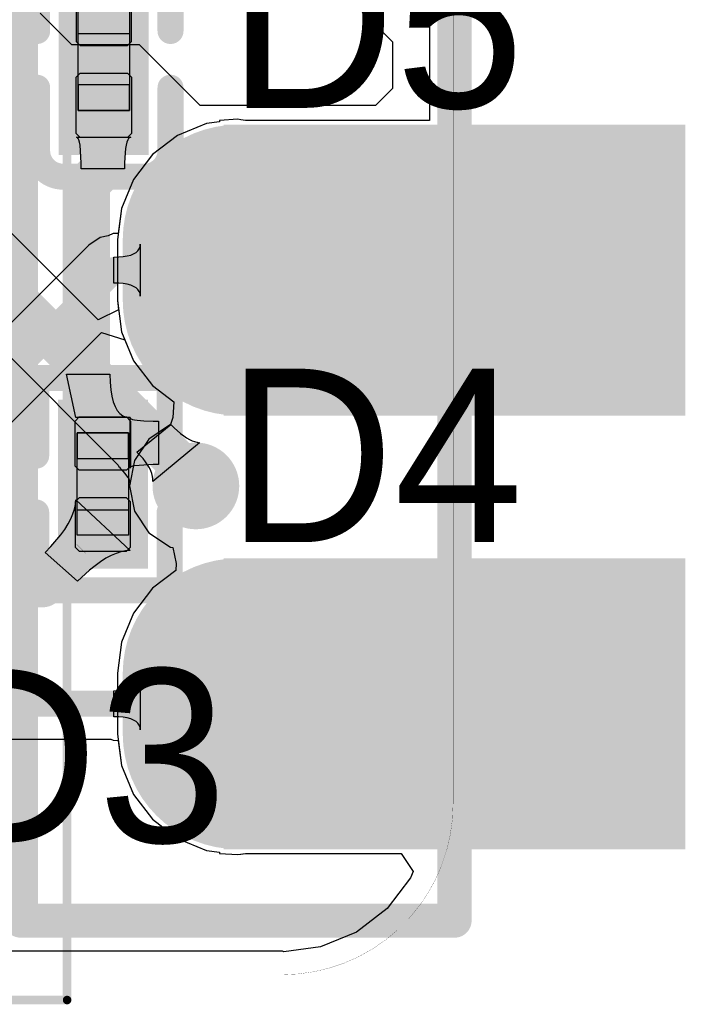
# Model space of a CAD drawing. Header units: millimetres. Extents: x 80.8 to 101.5, y 69.7 to 96.1.
# Tile 16 of 53: x 97.6 to 101.5, y 69.7 to 75.4. Entities that reach past the tile are written whole.
import ezdxf

# ---------------------------------------------------------------- set-up
doc = ezdxf.new("R2010")
doc.units = ezdxf.units.MM
for name, color, linetype in [('BottomLayer', 5, 'Continuous'), ('BottomSolder', 6, 'Continuous'), ('KeepOutLayer', 6, 'Continuous'), ('Mechanical15', 56, 'Continuous'), ('Mechanical4', 56, 'Continuous'), ('Mechanical5', 56, 'Continuous'), ('MidLayer1', 16, 'Continuous'), ('MidLayer2', 76, 'Continuous'), ('MultiLayer', 9, 'Continuous'), ('PadHoleLayer', 156, 'Continuous'), ('TopLayer', 1, 'Continuous'), ('TopOverlay', 2, 'Continuous'), ('TopPaste', 8, 'Continuous'), ('TopSolder', 216, 'Continuous'), ('ViaHoleLayer', 16, 'Continuous')]:
    doc.layers.add(name, color=color, linetype=linetype)

# ---------------------------------------------------------------- blocks, each defined once
blk = doc.blocks.new('R0201_19')
at = {"layer": 'Mechanical15', "const_width": 0.00254}
blk.add_lwpolyline([(0.3721, -0.1524), (0.4229, -0.1016)], dxfattribs=at)
at = {"layer": 'Mechanical15', "const_width": 0.00127}
for points in [[(0.4222, -0.1016, 1), (0.4235, -0.1016, 1)], [(0.3714, -0.1524, 1), (0.3727, -0.1524, 1)]]:
    blk.add_lwpolyline(points, format="xyb", close=True, dxfattribs=at)
at = {"layer": 'Mechanical4'}
for p, q in [((-0.2821, 0.1501), (0.3179, 0.1501)), ((-0.2821, -0.15), (-0.2821, 0.1501)), ((0.3179, 0.1501), (0.3179, -0.15)), ((0.3179, -0.15), (-0.2821, -0.15))]:
    blk.add_line(p, q, dxfattribs=at)
at = {"layer": 'Mechanical5'}
for p, q in [((-0.1321, 0.1501), (-0.2821, 0.1501)), ((-0.2821, 0.1501), (-0.2821, -0.15)), ((-0.1321, -0.15), (-0.1321, 0.1501)), ((0.1679, 0.1501), (0.3179, 0.1501)), ((0.1679, -0.15), (0.1679, 0.1501)), ((0.3179, 0.1501), (0.3179, -0.15)), ((-0.2821, -0.15), (-0.1321, -0.15)), ((0.3179, -0.15), (0.1679, -0.15))]:
    blk.add_line(p, q, dxfattribs=at)
at = {"layer": 'TopLayer'}
for points in [[(-0.3752, -0.162), (-0.0721, -0.162), (-0.3752, 0.162), (-0.0721, 0.162)], [(0.1079, -0.162), (0.411, -0.162), (0.1079, 0.162), (0.411, 0.162)]]:
    blk.add_solid(points, dxfattribs=at)
at = {"layer": 'TopOverlay', "const_width": 0.1524}
for points in [[(-0.6038, -0.3906), (-0.6038, 0.3906)], [(-0.1483, 0.3906), (-0.6038, 0.3906)], [(0.6396, 0.3906), (0.1841, 0.3906)], [(0.6396, -0.3906), (0.6396, 0.3906)], [(-0.1483, -0.3906), (-0.6038, -0.3906)], [(0.6396, -0.3906), (0.1841, -0.3906)]]:
    blk.add_lwpolyline(points, dxfattribs=at)
at = {"layer": 'TopOverlay', "const_width": 0.0762}
for points in [[(-0.6419, 0.3906, 1), (-0.5657, 0.3906, 1)], [(-0.6419, 0.3906, 1), (-0.5657, 0.3906, 1)], [(-0.1864, 0.3906, 1), (-0.1102, 0.3906, 1)], [(0.146, 0.3906, 1), (0.2222, 0.3906, 1)], [(0.6015, 0.3906, 1), (0.6777, 0.3906, 1)], [(0.6015, 0.3906, 1), (0.6777, 0.3906, 1)], [(-0.6419, -0.3906, 1), (-0.5657, -0.3906, 1)], [(-0.6419, -0.3906, 1), (-0.5657, -0.3906, 1)], [(-0.1864, -0.3906, 1), (-0.1102, -0.3906, 1)], [(0.146, -0.3906, 1), (0.2222, -0.3906, 1)], [(0.6015, -0.3906, 1), (0.6777, -0.3906, 1)], [(0.6015, -0.3906, 1), (0.6777, -0.3906, 1)]]:
    blk.add_lwpolyline(points, format="xyb", close=True, dxfattribs=at)
at = {"layer": 'TopPaste'}
for p, q in [((-0.3752, 0.138), (-0.3512, 0.162)), ((-0.3752, -0.138), (-0.3752, 0.138)), ((-0.3512, 0.162), (-0.0871, 0.162)), ((-0.0871, 0.162), (-0.0631, 0.138)), ((-0.0631, 0.138), (-0.0631, -0.138)), ((0.1229, 0.162), (0.0989, 0.138)), ((0.0989, 0.138), (0.0989, -0.138)), ((0.3871, 0.162), (0.1229, 0.162)), ((0.411, 0.138), (0.3871, 0.162)), ((0.411, -0.138), (0.411, 0.138)), ((-0.3512, -0.162), (-0.3752, -0.138)), ((-0.0871, -0.162), (-0.3512, -0.162)), ((-0.0631, -0.138), (-0.0871, -0.162)), ((0.0989, -0.138), (0.1229, -0.162)), ((0.1229, -0.162), (0.3871, -0.162)), ((0.3871, -0.162), (0.411, -0.138))]:
    blk.add_line(p, q, dxfattribs=at)
for points in [[(-0.3752, -0.162), (-0.0721, -0.162), (-0.3752, 0.162), (-0.0721, 0.162)], [(0.1079, -0.162), (0.411, -0.162), (0.1079, 0.162), (0.411, 0.162)]]:
    blk.add_solid(points, dxfattribs=at)
at = {"layer": 'TopSolder'}
for points in [[(-0.4768, -0.2636), (0.0295, -0.2636), (-0.4768, 0.2636), (0.0295, 0.2636)], [(0.0063, -0.2636), (0.5126, -0.2636), (0.0063, 0.2636), (0.5126, 0.2636)]]:
    blk.add_solid(points, dxfattribs=at)
blk = doc.blocks.new('C0201_34')
at = {"layer": 'Mechanical4'}
for p, q in [((-0.3038, 0.1324), (0.2962, 0.1324)), ((-0.3038, -0.1676), (-0.3038, 0.1324)), ((0.2962, 0.1324), (0.2962, -0.1676)), ((0.2962, -0.1676), (-0.3038, -0.1676))]:
    blk.add_line(p, q, dxfattribs=at)
at = {"layer": 'Mechanical5'}
for p, q in [((-0.1538, 0.1324), (-0.3038, 0.1324)), ((-0.3038, 0.1324), (-0.3038, -0.1676)), ((-0.1538, -0.1676), (-0.1538, 0.1324)), ((0.1462, 0.1324), (0.2962, 0.1324)), ((0.1462, -0.1676), (0.1462, 0.1324)), ((0.2962, 0.1324), (0.2962, -0.1676)), ((-0.3038, -0.1676), (-0.1538, -0.1676)), ((0.2962, -0.1676), (0.1462, -0.1676))]:
    blk.add_line(p, q, dxfattribs=at)
at = {"layer": 'TopLayer'}
for points in [[(-0.4623, -0.1796), (-0.0938, -0.1796), (-0.4623, 0.1444), (-0.0938, 0.1444)], [(0.0862, -0.1796), (0.4546, -0.1796), (0.0862, 0.1444), (0.4546, 0.1444)]]:
    blk.add_solid(points, dxfattribs=at)
at = {"layer": 'TopOverlay', "const_width": 0.1524}
for points in [[(-0.6909, 0.2206, -0.414214), (-0.5385, 0.373)], [(0.5308, 0.373, -0.414214), (0.6832, 0.2206)], [(-0.5385, -0.4082, -0.414214), (-0.6909, -0.2558)], [(0.6832, -0.2558, -0.414214), (0.5308, -0.4082)]]:
    blk.add_lwpolyline(points, format="xyb", dxfattribs=at)
for points in [[(-0.5385, 0.373), (-0.17, 0.373)], [(0.1624, 0.373), (0.5308, 0.373)], [(-0.6909, 0.2206), (-0.6909, -0.2558)], [(0.6832, 0.2206), (0.6832, -0.2558)], [(-0.5385, -0.4082), (-0.17, -0.4082)], [(0.1624, -0.4082), (0.5308, -0.4082)]]:
    blk.add_lwpolyline(points, dxfattribs=at)
at = {"layer": 'TopOverlay', "const_width": 0.0762}
for points in [[(-0.5766, 0.373, 1), (-0.5004, 0.373, 1)], [(-0.5766, 0.373, 1), (-0.5004, 0.373, 1)], [(-0.2081, 0.373, 1), (-0.1319, 0.373, 1)], [(0.1243, 0.373, 1), (0.2005, 0.373, 1)], [(0.4927, 0.373, 1), (0.5689, 0.373, 1)], [(0.4927, 0.373, 1), (0.5689, 0.373, 1)], [(-0.729, 0.2206, 1), (-0.6528, 0.2206, 1)], [(-0.729, 0.2206, 1), (-0.6528, 0.2206, 1)], [(0.6451, 0.2206, 1), (0.7213, 0.2206, 1)], [(0.6451, 0.2206, 1), (0.7213, 0.2206, 1)], [(-0.729, -0.2558, 1), (-0.6528, -0.2558, 1)], [(-0.729, -0.2558, 1), (-0.6528, -0.2558, 1)], [(0.6451, -0.2558, 1), (0.7213, -0.2558, 1)], [(0.6451, -0.2558, 1), (0.7213, -0.2558, 1)], [(-0.5766, -0.4082, 1), (-0.5004, -0.4082, 1)], [(-0.5766, -0.4082, 1), (-0.5004, -0.4082, 1)], [(-0.2081, -0.4082, 1), (-0.1319, -0.4082, 1)], [(0.1243, -0.4082, 1), (0.2005, -0.4082, 1)], [(0.4927, -0.4082, 1), (0.5689, -0.4082, 1)], [(0.4927, -0.4082, 1), (0.5689, -0.4082, 1)]]:
    blk.add_lwpolyline(points, format="xyb", close=True, dxfattribs=at)
at = {"layer": 'TopPaste'}
for p, q in [((-0.4623, 0.1204), (-0.4383, 0.1444)), ((-0.4623, -0.1556), (-0.4623, 0.1204)), ((-0.4383, 0.1444), (-0.1088, 0.1444)), ((-0.1088, 0.1444), (-0.0848, 0.1204)), ((-0.0848, 0.1204), (-0.0848, -0.1556)), ((0.1012, 0.1444), (0.0772, 0.1204)), ((0.0772, 0.1204), (0.0772, -0.1556)), ((0.4306, 0.1444), (0.1012, 0.1444)), ((0.4546, 0.1204), (0.4306, 0.1444)), ((0.4546, -0.1556), (0.4546, 0.1204)), ((-0.4383, -0.1796), (-0.4623, -0.1556)), ((-0.0848, -0.1556), (-0.1088, -0.1796)), ((0.0772, -0.1556), (0.1012, -0.1796)), ((0.4306, -0.1796), (0.4546, -0.1556)), ((-0.1088, -0.1796), (-0.4383, -0.1796)), ((0.1012, -0.1796), (0.4306, -0.1796))]:
    blk.add_line(p, q, dxfattribs=at)
for points in [[(-0.4623, -0.1796), (-0.0938, -0.1796), (-0.4623, 0.1444), (-0.0938, 0.1444)], [(0.0862, -0.1796), (0.4546, -0.1796), (0.0862, 0.1444), (0.4546, 0.1444)]]:
    blk.add_solid(points, dxfattribs=at)
at = {"layer": 'TopSolder'}
for points in [[(-0.5639, -0.2812), (0.0078, -0.2812), (-0.5639, 0.246), (0.0078, 0.246)], [(-0.0154, -0.2812), (0.5562, -0.2812), (-0.0154, 0.246), (0.5562, 0.246)]]:
    blk.add_solid(points, dxfattribs=at)
blk = doc.blocks.new('SIP9_1_B_41')
at = {"layer": 'BottomLayer', "const_width": 1.143}
for points in [[(8.5898, -10.6262), (8.5898, -10.2692)], [(8.5898, -13.1662), (8.5898, -12.8092)]]:
    blk.add_lwpolyline(points, dxfattribs=at)
at = {"layer": 'BottomLayer', "const_width": 0.5715}
for points in [[(8.3041, -10.2692, 1), (8.8756, -10.2692, 1)], [(8.3041, -10.6262, 1), (8.8756, -10.6262, 1)], [(8.3041, -12.8092, 1), (8.8756, -12.8092, 1)], [(8.3041, -13.1662, 1), (8.8756, -13.1662, 1)]]:
    blk.add_lwpolyline(points, format="xyb", close=True, dxfattribs=at)
at = {"layer": 'BottomLayer'}
for points in [[(8.6098, -9.6977), (8.6098, -11.1977), (11.1098, -9.6977), (11.1098, -11.1977)], [(8.6098, -12.2377), (8.6098, -13.7377), (11.1098, -12.2377), (11.1098, -13.7377)]]:
    blk.add_solid(points, dxfattribs=at)
at = {"layer": 'BottomSolder', "const_width": 1.3462}
for points in [[(8.5898, -10.6262), (8.5898, -10.2692)], [(8.5898, -13.1662), (8.5898, -12.8092)]]:
    blk.add_lwpolyline(points, dxfattribs=at)
at = {"layer": 'BottomSolder', "const_width": 0.6731}
for points in [[(8.2533, -10.2692, 1), (8.9264, -10.2692, 1)], [(8.2533, -10.6262, 1), (8.9264, -10.6262, 1)], [(8.2533, -12.8092, 1), (8.9264, -12.8092, 1)], [(8.2533, -13.1662, 1), (8.9264, -13.1662, 1)]]:
    blk.add_lwpolyline(points, format="xyb", close=True, dxfattribs=at)
at = {"layer": 'BottomSolder'}
for points in [[(8.5082, -9.5961), (8.5082, -11.2993), (11.2114, -9.5961), (11.2114, -11.2993)], [(8.5082, -12.1361), (8.5082, -13.8393), (11.2114, -12.1361), (11.2114, -13.8393)]]:
    blk.add_solid(points, dxfattribs=at)
at = {"layer": 'Mechanical15', "const_width": 0.2}
for points in [[(7.3198, -14.2577), (7.3198, 8.6023)], [(9.8598, -14.2577), (9.8598, 8.6023)], [(7.3198, -14.2577), (9.8598, -14.2577)]]:
    blk.add_lwpolyline(points, dxfattribs=at)
at = {"layer": 'Mechanical15', "const_width": 0.1}
for points in [[(7.2698, -14.2577, 1), (7.3698, -14.2577, 1)], [(7.2698, -14.2577, 1), (7.3698, -14.2577, 1)], [(9.8098, -14.2577, 1), (9.9098, -14.2577, 1)], [(9.8098, -14.2577, 1), (9.9098, -14.2577, 1)]]:
    blk.add_lwpolyline(points, format="xyb", close=True, dxfattribs=at)
at = {"layer": 'MidLayer1', "const_width": 1.143}
for points in [[(8.5898, -10.6262), (8.5898, -10.2692)], [(8.5898, -13.1662), (8.5898, -12.8092)]]:
    blk.add_lwpolyline(points, dxfattribs=at)
at = {"layer": 'MidLayer1', "const_width": 0.5715}
for points in [[(8.3041, -10.2692, 1), (8.8756, -10.2692, 1)], [(8.3041, -10.6262, 1), (8.8756, -10.6262, 1)], [(8.3041, -12.8092, 1), (8.8756, -12.8092, 1)], [(8.3041, -13.1662, 1), (8.8756, -13.1662, 1)]]:
    blk.add_lwpolyline(points, format="xyb", close=True, dxfattribs=at)
at = {"layer": 'MidLayer1'}
for points in [[(8.6098, -9.6977), (8.6098, -11.1977), (11.1098, -9.6977), (11.1098, -11.1977)], [(8.6098, -12.2377), (8.6098, -13.7377), (11.1098, -12.2377), (11.1098, -13.7377)]]:
    blk.add_solid(points, dxfattribs=at)
at = {"layer": 'MidLayer2', "const_width": 1.143}
for points in [[(8.5898, -10.6262), (8.5898, -10.2692)], [(8.5898, -13.1662), (8.5898, -12.8092)]]:
    blk.add_lwpolyline(points, dxfattribs=at)
at = {"layer": 'MidLayer2', "const_width": 0.5715}
for points in [[(8.3041, -10.2692, 1), (8.8756, -10.2692, 1)], [(8.3041, -10.6262, 1), (8.8756, -10.6262, 1)], [(8.3041, -12.8092, 1), (8.8756, -12.8092, 1)], [(8.3041, -13.1662, 1), (8.8756, -13.1662, 1)]]:
    blk.add_lwpolyline(points, format="xyb", close=True, dxfattribs=at)
at = {"layer": 'MidLayer2'}
for points in [[(8.6098, -9.6977), (8.6098, -11.1977), (11.1098, -9.6977), (11.1098, -11.1977)], [(8.6098, -12.2377), (8.6098, -13.7377), (11.1098, -12.2377), (11.1098, -13.7377)]]:
    blk.add_solid(points, dxfattribs=at)
at = {"layer": 'MultiLayer', "const_width": 1.143}
for points in [[(8.5898, -10.6262), (8.5898, -10.2692)], [(8.5898, -13.1662), (8.5898, -12.8092)]]:
    blk.add_lwpolyline(points, dxfattribs=at)
at = {"layer": 'MultiLayer', "const_width": 0.5715}
for points in [[(8.3041, -10.2692, 1), (8.8756, -10.2692, 1)], [(8.3041, -10.6262, 1), (8.8756, -10.6262, 1)], [(8.3041, -12.8092, 1), (8.8756, -12.8092, 1)], [(8.3041, -13.1662, 1), (8.8756, -13.1662, 1)]]:
    blk.add_lwpolyline(points, format="xyb", close=True, dxfattribs=at)
at = {"layer": 'MultiLayer'}
for points in [[(8.6098, -9.6977), (8.6098, -11.1977), (11.1098, -9.6977), (11.1098, -11.1977)], [(8.6098, -12.2377), (8.6098, -13.7377), (11.1098, -12.2377), (11.1098, -13.7377)]]:
    blk.add_solid(points, dxfattribs=at)
at = {"layer": 'PadHoleLayer', "const_width": 0.45}
for points in [[(8.3648, -10.4477, 1), (8.8148, -10.4477, 1)], [(9.6348, -10.4477, 1), (10.0848, -10.4477, 1)], [(8.3648, -12.9877, 1), (8.8148, -12.9877, 1)], [(9.6348, -12.9877, 1), (10.0848, -12.9877, 1)]]:
    blk.add_lwpolyline(points, format="xyb", close=True, dxfattribs=at)
at = {"layer": 'TopLayer', "const_width": 1.143}
for points in [[(8.5898, -10.6262), (8.5898, -10.2692)], [(8.5898, -13.1662), (8.5898, -12.8092)]]:
    blk.add_lwpolyline(points, dxfattribs=at)
at = {"layer": 'TopLayer', "const_width": 0.5715}
for points in [[(8.3041, -10.2692, 1), (8.8756, -10.2692, 1)], [(8.3041, -10.6262, 1), (8.8756, -10.6262, 1)], [(8.3041, -12.8092, 1), (8.8756, -12.8092, 1)], [(8.3041, -13.1662, 1), (8.8756, -13.1662, 1)]]:
    blk.add_lwpolyline(points, format="xyb", close=True, dxfattribs=at)
at = {"layer": 'TopLayer'}
for points in [[(8.6098, -9.6977), (8.6098, -11.1977), (11.1098, -9.6977), (11.1098, -11.1977)], [(8.6098, -12.2377), (8.6098, -13.7377), (11.1098, -12.2377), (11.1098, -13.7377)]]:
    blk.add_solid(points, dxfattribs=at)
at = {"layer": 'TopSolder', "const_width": 1.3462}
for points in [[(8.5898, -10.6262), (8.5898, -10.2692)], [(8.5898, -13.1662), (8.5898, -12.8092)]]:
    blk.add_lwpolyline(points, dxfattribs=at)
at = {"layer": 'TopSolder', "const_width": 0.6731}
for points in [[(8.2533, -10.2692, 1), (8.9264, -10.2692, 1)], [(8.2533, -10.6262, 1), (8.9264, -10.6262, 1)], [(8.2533, -12.8092, 1), (8.9264, -12.8092, 1)], [(8.2533, -13.1662, 1), (8.9264, -13.1662, 1)]]:
    blk.add_lwpolyline(points, format="xyb", close=True, dxfattribs=at)
at = {"layer": 'TopSolder'}
for points in [[(8.5082, -9.5961), (8.5082, -11.2993), (11.2114, -9.5961), (11.2114, -11.2993)], [(8.5082, -12.1361), (8.5082, -13.8393), (11.2114, -12.1361), (11.2114, -13.8393)]]:
    blk.add_solid(points, dxfattribs=at)
blk = doc.blocks.new('CQFP50P1200X1200X170_64L_50')
at = {"layer": 'Mechanical15', "const_width": 0.05}
for points in [[(6.731, 6.731), (-6.731, 6.731)], [(6.731, -6.731), (6.731, 6.731)]]:
    blk.add_lwpolyline(points, dxfattribs=at)
at = {"layer": 'Mechanical15', "const_width": 0.025}
blk.add_lwpolyline([(6.7185, 6.731, 1), (6.7435, 6.731, 1)], format="xyb", close=True, dxfattribs=at)
blk.add_lwpolyline([(6.7185, 6.731, 1), (6.7435, 6.731, 1)], format="xyb", close=True, dxfattribs=at)

msp = doc.modelspace()

# ---------------------------------------------------------------- linework, layer by layer
at = {"layer": 'BottomLayer'}
for p, q in [((100.0349, 75.6264), (100.0349, 74.8404)), ((98.729, 74.8224), (98.559, 74.752)), ((98.8043, 74.8323), (98.729, 74.8224)), ((98.9113, 74.8464), (98.8043, 74.8404)), ((98.8043, 74.8404), (98.8043, 74.8323)), ((98.9298, 74.844), (98.9113, 74.8464)), ((98.9571, 74.8404), (98.9298, 74.844)), ((100.0349, 74.8404), (98.9571, 74.8404)), ((98.559, 74.752), (98.4131, 74.64)), ((98.4131, 74.64), (98.3012, 74.4941)), ((98.3012, 74.4941), (98.2308, 74.3242)), ((98.2308, 74.3242), (98.2115, 74.178)), ((98.1531, 74.1641), (98.1061, 74.1548)), ((98.182, 74.177), (98.1531, 74.1641)), ((98.2074, 74.1776), (98.182, 74.177)), ((98.2115, 74.178), (98.2074, 74.1776)), ((98.0389, 74.1099), (96.6269, 72.6979)), ((98.1061, 74.1548), (98.0389, 74.1099)), ((98.0389, 74.1099), (98.0389, 74.1099)), ((98.3348, 74.0883), (98.3394, 74.1013)), ((98.3394, 74.1013), (98.341, 74.1158)), ((98.341, 74.1158), (98.341, 73.811)), ((98.2415, 74.0426), (98.2648, 74.0464)), ((98.2648, 74.0464), (98.285, 74.0518)), ((98.285, 74.0518), (98.3021, 74.0586)), ((98.3021, 74.0586), (98.3161, 74.067)), ((98.3161, 74.067), (98.327, 74.0769)), ((98.327, 74.0769), (98.3348, 74.0883)), ((98.1855, 74.0396), (98.2151, 74.0403)), ((98.1855, 73.8872), (98.1855, 74.0396)), ((98.2151, 74.0403), (98.2415, 74.0426)), ((98.2151, 73.8864), (98.1855, 73.8872)), ((98.2415, 73.8841), (98.2151, 73.8864)), ((98.2648, 73.8803), (98.2415, 73.8841)), ((98.285, 73.875), (98.2648, 73.8803)), ((98.3021, 73.8681), (98.285, 73.875)), ((98.3161, 73.8597), (98.3021, 73.8681)), ((98.327, 73.8498), (98.3161, 73.8597)), ((98.3348, 73.8384), (98.327, 73.8498)), ((98.3394, 73.8254), (98.3348, 73.8384)), ((98.341, 73.811), (98.3394, 73.8254)), ((97.143, 72.628), (98.1134, 73.5984)), ((98.1134, 73.5984), (98.2502, 73.5556)), ((98.2502, 73.5556), (98.3012, 73.4326)), ((98.3012, 73.4326), (98.4131, 73.2867)), ((98.4131, 73.2867), (98.537, 73.1917)), ((98.537, 73.1917), (98.5324, 73.0997)), ((98.5324, 73.0997), (98.5178, 73.0584)), ((98.5178, 73.0584), (98.3918, 72.9741)), ((98.3918, 72.9741), (98.3075, 72.8481)), ((98.3075, 72.8481), (98.278, 72.6995)), ((98.278, 72.6995), (98.3075, 72.5508)), ((98.3075, 72.5508), (98.3918, 72.4248)), ((98.3918, 72.4248), (98.5178, 72.3406)), ((98.5178, 72.3406), (98.5311, 72.3379)), ((98.5311, 72.3379), (98.5518, 72.2447)), ((98.5496, 72.2048), (98.4131, 72.1)), ((98.5518, 72.2447), (98.5496, 72.2048)), ((98.4131, 72.1), (98.3012, 71.9541)), ((98.3012, 71.9541), (98.2308, 71.7842)), ((98.2308, 71.7842), (98.2068, 71.6019)), ((98.2068, 71.6019), (98.2068, 71.2449)), ((98.2068, 71.2449), (98.2308, 71.0625)), ((98.2308, 71.0625), (98.3012, 70.8926)), ((98.3012, 70.8926), (98.4131, 70.7467)), ((98.4131, 70.7467), (98.559, 70.6347)), ((98.559, 70.6347), (98.729, 70.5643)), ((98.729, 70.5643), (98.8043, 70.5544)), ((98.8043, 70.5544), (98.8043, 70.5464)), ((98.8043, 70.5464), (98.9113, 70.5403)), ((98.9113, 70.5403), (98.9298, 70.5428)), ((98.9298, 70.5428), (98.9571, 70.5464)), ((98.9571, 70.5464), (99.8689, 70.5464)), ((99.8689, 70.5464), (99.9394, 70.4408)), ((99.9394, 70.4408), (99.9239, 70.4033)), ((99.9239, 70.4033), (99.7861, 70.2237)), ((99.7861, 70.2237), (99.6065, 70.0859)), ((99.6065, 70.0859), (99.3973, 69.9993)), ((99.1729, 69.9749), (94.2241, 69.9749)), ((99.1825, 69.971), (99.1729, 69.9749)), ((99.3973, 69.9993), (99.1825, 69.971))]:
    msp.add_line(p, q, dxfattribs=at)
at = {"layer": 'BottomLayer', "const_width": 0.1524}
for points in [[(96.2331, 72.0111), (98.1854, 73.9634)], [(98.1854, 73.9634), (98.9113, 73.9634)]]:
    msp.add_lwpolyline(points, dxfattribs=at)
at = {"layer": 'BottomLayer'}
for points, const_width in [([(98.1473, 73.9634, 1), (98.2235, 73.9634, 1)], 0.0762), ([(98.1473, 73.9634, 1), (98.2235, 73.9634, 1)], 0.0762), ([(98.8732, 73.9634, 1), (98.9494, 73.9634, 1)], 0.0762), ([(98.5394, 72.6995, 1), (98.7934, 72.6995, 1)], 0.254)]:
    msp.add_lwpolyline(points, format="xyb", close=True, dxfattribs=dict(at, const_width=const_width))
at = {"layer": 'KeepOutLayer', "const_width": 0.001}
for points in [[(100.1729, 70.8369), (100.1729, 92.3369)], [(83.1728, 69.8369), (99.1729, 69.8369)]]:
    msp.add_lwpolyline(points, dxfattribs=at)
msp.add_lwpolyline([(100.1729, 70.8369, -0.414214), (99.1729, 69.8369)], format="xyb", dxfattribs=at)
at = {"layer": 'KeepOutLayer', "const_width": 0.0005}
for points in [[(100.1726, 70.8369, 1), (100.1731, 70.8369, 1)], [(100.1726, 70.8369, 1), (100.1731, 70.8369, 1)], [(99.1726, 69.8369, 1), (99.1731, 69.8369, 1)], [(99.1726, 69.8369, 1), (99.1731, 69.8369, 1)]]:
    msp.add_lwpolyline(points, format="xyb", close=True, dxfattribs=at)
at = {"layer": 'MidLayer1'}
for p, q in [((100.0349, 75.6264), (100.0349, 74.8404)), ((98.0936, 73.6716), (96.393, 75.3721)), ((95.9509, 75.0817), (98.2117, 72.821)), ((98.729, 74.8224), (98.559, 74.752)), ((98.8043, 74.8323), (98.729, 74.8224)), ((98.9113, 74.8464), (98.8043, 74.8404)), ((98.8043, 74.8404), (98.8043, 74.8323)), ((98.9298, 74.844), (98.9113, 74.8464)), ((98.9571, 74.8404), (98.9298, 74.844)), ((100.0349, 74.8404), (98.9571, 74.8404)), ((98.559, 74.752), (98.4131, 74.64)), ((98.4131, 74.64), (98.3012, 74.4941)), ((98.3012, 74.4941), (98.2308, 74.3242)), ((98.2308, 74.3242), (98.2068, 74.1419)), ((98.2068, 74.1419), (98.2068, 73.7849)), ((98.2068, 73.7849), (98.2139, 73.7309)), ((98.2139, 73.7309), (98.0936, 73.6716)), ((98.3214, 72.8979), (98.5202, 73.0583)), ((98.5202, 73.0583), (98.5399, 73.0392)), ((98.5399, 73.0392), (98.5773, 73.0067)), ((98.5773, 73.0067), (98.595, 72.9933)), ((98.6873, 72.9526), (98.4138, 72.7253)), ((98.595, 72.9933), (98.6121, 72.9818)), ((98.6121, 72.9818), (98.6285, 72.9722)), ((98.6285, 72.9722), (98.6442, 72.9644)), ((98.6442, 72.9644), (98.6592, 72.9586)), ((98.6592, 72.9586), (98.6736, 72.9547)), ((98.6736, 72.9547), (98.6873, 72.9526)), ((98.3403, 72.8782), (98.3214, 72.8979)), ((98.357, 72.8591), (98.3403, 72.8782)), ((98.3716, 72.8405), (98.357, 72.8591)), ((98.3841, 72.8224), (98.3716, 72.8405)), ((98.2117, 72.821), (98.2144, 72.8116)), ((98.2144, 72.8116), (98.2199, 72.8086)), ((98.2199, 72.8086), (98.2222, 72.8027)), ((98.2222, 72.8027), (98.2389, 72.7854)), ((98.2389, 72.7854), (98.2511, 72.7713)), ((98.3944, 72.8049), (98.3841, 72.8224)), ((98.4026, 72.7879), (98.3944, 72.8049)), ((98.4086, 72.7714), (98.4026, 72.7879)), ((98.2511, 72.7713), (98.2608, 72.759)), ((98.2608, 72.759), (98.2681, 72.7484)), ((98.2681, 72.7484), (98.273, 72.7401)), ((98.273, 72.7401), (98.2758, 72.7344)), ((98.2758, 72.7344), (98.2764, 72.7325)), ((98.2764, 72.7325), (98.2764, 72.7292)), ((98.2764, 72.7292), (98.2774, 72.7265)), ((98.2774, 72.7265), (98.2776, 72.7248)), ((98.2776, 72.7248), (98.2791, 72.7221)), ((98.2791, 72.7221), (98.2813, 72.7162)), ((98.4125, 72.7555), (98.4086, 72.7714)), ((98.4142, 72.7402), (98.4125, 72.7555)), ((98.4138, 72.7253), (98.4142, 72.7402)), ((98.2813, 72.7162), (98.278, 72.6995)), ((98.278, 72.6995), (98.3075, 72.5508)), ((98.3075, 72.5508), (98.3918, 72.4248)), ((98.3918, 72.4248), (98.5178, 72.3406)), ((98.5178, 72.3406), (98.5311, 72.3379)), ((98.5311, 72.3379), (98.5518, 72.2447)), ((98.5496, 72.2048), (98.4131, 72.1)), ((98.5518, 72.2447), (98.5496, 72.2048)), ((98.4131, 72.1), (98.3012, 71.9541)), ((98.3012, 71.9541), (98.2308, 71.7842)), ((98.2308, 71.7842), (98.2068, 71.6019)), ((98.2068, 71.6019), (98.2068, 71.2449)), ((98.2068, 71.2449), (98.2308, 71.0625)), ((98.2308, 71.0625), (98.3012, 70.8926)), ((98.3012, 70.8926), (98.4131, 70.7467)), ((98.4131, 70.7467), (98.559, 70.6347)), ((98.559, 70.6347), (98.729, 70.5643)), ((98.729, 70.5643), (98.8043, 70.5544)), ((98.8043, 70.5544), (98.8043, 70.5464)), ((98.8043, 70.5464), (98.9113, 70.5403)), ((98.9113, 70.5403), (98.9571, 70.5464)), ((98.9571, 70.5464), (99.8689, 70.5464)), ((99.8689, 70.5464), (99.9394, 70.4408)), ((99.9394, 70.4408), (99.9239, 70.4033)), ((99.9239, 70.4033), (99.7861, 70.2237)), ((99.7861, 70.2237), (99.6065, 70.0859)), ((99.6065, 70.0859), (99.3973, 69.9993)), ((99.1729, 69.9749), (89.2673, 69.9749)), ((99.1825, 69.971), (99.1729, 69.9749)), ((99.3973, 69.9993), (99.1825, 69.971))]:
    msp.add_line(p, q, dxfattribs=at)
at = {"layer": 'MidLayer1', "const_width": 0.254}
for points in [[(96.1341, 75.2649), (98.6664, 72.7325)], [(98.6664, 72.6995), (98.6664, 72.7325)]]:
    msp.add_lwpolyline(points, dxfattribs=at)
at = {"layer": 'MidLayer1'}
for points, const_width in [([(98.5394, 72.6995, 1), (98.7934, 72.6995, 1)], 0.254), ([(98.6029, 72.7325, 1), (98.7299, 72.7325, 1)], 0.127), ([(98.6029, 72.7325, 1), (98.7299, 72.7325, 1)], 0.127), ([(98.6029, 72.6995, 1), (98.7299, 72.6995, 1)], 0.127)]:
    msp.add_lwpolyline(points, format="xyb", close=True, dxfattribs=dict(at, const_width=const_width))
at = {"layer": 'MidLayer2'}
for p, q in [((100.0349, 75.6264), (100.0349, 74.8404)), ((98.729, 74.8224), (98.559, 74.752)), ((98.8043, 74.8323), (98.729, 74.8224)), ((98.9113, 74.8464), (98.8043, 74.8404)), ((98.8043, 74.8404), (98.8043, 74.8323)), ((98.9298, 74.844), (98.9113, 74.8464)), ((98.9571, 74.8404), (98.9298, 74.844)), ((100.0349, 74.8404), (98.9571, 74.8404)), ((98.559, 74.752), (98.4131, 74.64)), ((98.4131, 74.64), (98.3012, 74.4941)), ((98.3012, 74.4941), (98.2308, 74.3242)), ((98.2308, 74.3242), (98.2068, 74.1419)), ((98.2068, 74.1419), (98.2068, 73.7849)), ((98.2068, 73.7849), (98.2308, 73.6025)), ((98.2308, 73.6025), (98.3012, 73.4326)), ((98.3012, 73.4326), (98.4131, 73.2867)), ((98.4131, 73.2867), (98.537, 73.1917)), ((98.537, 73.1917), (98.5324, 73.0997)), ((98.5324, 73.0997), (98.5178, 73.0584)), ((98.5178, 73.0584), (98.3918, 72.9741)), ((98.3918, 72.9741), (98.3075, 72.8481)), ((98.3075, 72.8481), (98.278, 72.6995)), ((98.278, 72.6995), (98.3075, 72.5508)), ((98.3075, 72.5508), (98.3918, 72.4248)), ((98.3918, 72.4248), (98.5178, 72.3406)), ((98.5178, 72.3406), (98.5311, 72.3379)), ((98.5311, 72.3379), (98.5518, 72.2447)), ((98.5496, 72.2048), (98.4131, 72.1)), ((98.5518, 72.2447), (98.5496, 72.2048)), ((98.4131, 72.1), (98.3012, 71.9541)), ((98.3012, 71.9541), (98.2308, 71.7842)), ((98.2308, 71.7842), (98.2068, 71.6019)), ((98.2068, 71.6019), (98.2068, 71.2449)), ((98.2068, 71.2449), (98.2308, 71.0625)), ((98.2308, 71.0625), (98.3012, 70.8926)), ((98.3012, 70.8926), (98.4131, 70.7467)), ((98.4131, 70.7467), (98.559, 70.6347)), ((98.559, 70.6347), (98.729, 70.5643)), ((98.729, 70.5643), (98.8043, 70.5544)), ((98.8043, 70.5544), (98.8043, 70.5464)), ((98.8043, 70.5464), (98.9113, 70.5403)), ((98.9113, 70.5403), (98.9571, 70.5464)), ((98.9571, 70.5464), (99.8689, 70.5464)), ((99.8689, 70.5464), (99.9394, 70.4408)), ((99.9394, 70.4408), (99.9239, 70.4033)), ((99.9239, 70.4033), (99.7861, 70.2237)), ((99.7861, 70.2237), (99.6065, 70.0859)), ((99.6065, 70.0859), (99.3973, 69.9993)), ((99.1729, 69.9749), (94.5324, 69.9749)), ((99.1825, 69.971), (99.1729, 69.9749)), ((99.3973, 69.9993), (99.1825, 69.971))]:
    msp.add_line(p, q, dxfattribs=at)
at = {"layer": 'MidLayer2', "const_width": 0.254}
msp.add_lwpolyline([(98.5394, 72.6995, 1), (98.7934, 72.6995, 1)], format="xyb", close=True, dxfattribs=at)
at = {"layer": 'MultiLayer', "const_width": 0.254}
msp.add_lwpolyline([(98.5394, 72.6995, 1), (98.7934, 72.6995, 1)], format="xyb", close=True, dxfattribs=at)
at = {"layer": 'TopLayer'}
for p, q in [((99.8196, 75.2979), (99.5859, 75.5316)), ((97.7546, 75.4681), (97.9375, 75.2852)), ((97.9375, 75.2852), (98.3337, 75.2852)), ((98.3337, 75.2852), (98.6893, 74.9296)), ((99.8196, 75.0286), (99.8196, 75.2979)), ((99.7205, 74.9296), (99.8196, 75.0286)), ((98.6893, 74.9296), (99.7205, 74.9296)), ((97.9733, 74.7403), (97.9683, 74.7421)), ((97.9683, 74.7421), (98.2862, 74.7421)), ((97.9779, 74.7347), (97.9733, 74.7403)), ((98.2791, 74.7403), (98.2728, 74.7347)), ((98.2862, 74.7421), (98.2791, 74.7403)), ((97.9819, 74.7254), (97.9779, 74.7347)), ((97.9853, 74.7123), (97.9819, 74.7254)), ((97.9883, 74.6956), (97.9853, 74.7123)), ((97.9946, 74.5912), (97.9883, 74.6956)), ((98.2582, 74.6956), (98.2549, 74.6751)), ((98.2623, 74.7123), (98.2582, 74.6956)), ((98.2672, 74.7254), (98.2623, 74.7123)), ((98.2728, 74.7347), (98.2672, 74.7254)), ((98.2523, 74.6508), (98.2493, 74.5912)), ((98.2549, 74.6751), (98.2523, 74.6508)), ((97.9949, 74.5558), (97.9946, 74.5912)), ((98.2493, 74.5912), (98.2489, 74.5558)), ((98.2489, 74.5558), (97.9949, 74.5558)), ((97.9095, 73.3543), (98.1635, 73.3543)), ((97.963, 73.1003), (97.9095, 73.3543)), ((98.1635, 73.3543), (98.1647, 73.3061)), ((98.1647, 73.3061), (98.1682, 73.2629)), ((98.1682, 73.2629), (98.1741, 73.2248)), ((98.1741, 73.2248), (98.1823, 73.1918)), ((98.1823, 73.1918), (98.1929, 73.1638)), ((98.1929, 73.1638), (98.2058, 73.141)), ((98.2058, 73.141), (98.221, 73.1232)), ((98.221, 73.1232), (98.2386, 73.1105)), ((98.2809, 73.1003), (97.963, 73.1003)), ((98.2386, 73.1105), (98.2586, 73.1029)), ((98.2586, 73.1029), (98.2809, 73.1003)), ((98.2809, 72.8033), (98.2809, 73.1003)), ((98.2809, 73.1003), (98.2825, 73.0962)), ((98.2825, 73.0962), (98.2875, 73.0926)), ((98.2875, 73.0926), (98.2958, 73.0893)), ((98.2958, 73.0893), (98.3075, 73.0865)), ((98.3075, 73.0865), (98.3224, 73.0842)), ((98.3224, 73.0842), (98.3623, 73.0807)), ((98.3623, 73.0807), (98.4155, 73.079)), ((98.4155, 73.079), (98.4471, 73.0788)), ((98.4471, 73.0788), (98.4471, 72.8248)), ((98.2825, 72.8074), (98.2809, 72.8033)), ((98.2875, 72.811), (98.2825, 72.8074)), ((98.2958, 72.8143), (98.2875, 72.811)), ((98.3075, 72.8171), (98.2958, 72.8143)), ((98.4155, 72.8246), (98.3075, 72.8171)), ((98.4471, 72.8248), (98.4155, 72.8246)), ((97.9612, 72.5911), (97.963, 72.6172)), ((97.963, 72.6172), (98.2809, 72.3202)), ((97.9468, 72.5358), (97.9558, 72.564)), ((97.9558, 72.564), (97.9612, 72.5911)), ((97.918, 72.4764), (97.9342, 72.5066)), ((97.9342, 72.5066), (97.9468, 72.5358)), ((97.8749, 72.4128), (97.8983, 72.4451)), ((97.8983, 72.4451), (97.918, 72.4764)), ((97.8175, 72.3451), (97.8749, 72.4128)), ((97.7833, 72.3097), (97.8175, 72.3451)), ((98.2548, 72.3184), (98.2276, 72.313)), ((98.2809, 72.3202), (98.2548, 72.3184)), ((97.9734, 72.1406), (97.7833, 72.3097)), ((98.1401, 72.2753), (98.1088, 72.2555)), ((98.1703, 72.2914), (98.1401, 72.2753)), ((98.1995, 72.304), (98.1703, 72.2914)), ((98.2276, 72.313), (98.1995, 72.304)), ((98.0432, 72.2052), (97.9734, 72.1406)), ((98.0765, 72.2322), (98.0432, 72.2052)), ((98.1088, 72.2555), (98.0765, 72.2322)), ((98.3394, 71.5613), (98.341, 71.5758)), ((98.341, 71.5758), (98.341, 71.271)), ((98.2415, 71.5026), (98.2648, 71.5064)), ((98.2648, 71.5064), (98.285, 71.5118)), ((98.285, 71.5118), (98.3021, 71.5186)), ((98.3021, 71.5186), (98.3161, 71.527)), ((98.3161, 71.527), (98.327, 71.5369)), ((98.327, 71.5369), (98.3348, 71.5483)), ((98.3348, 71.5483), (98.3394, 71.5613)), ((98.1855, 71.4996), (98.2151, 71.5003)), ((98.1855, 71.3472), (98.1855, 71.4996)), ((98.2151, 71.5003), (98.2415, 71.5026)), ((98.2151, 71.3464), (98.1855, 71.3472)), ((98.2415, 71.3441), (98.2151, 71.3464)), ((98.2648, 71.3403), (98.2415, 71.3441)), ((98.285, 71.335), (98.2648, 71.3403)), ((98.3021, 71.3281), (98.285, 71.335)), ((98.3161, 71.3197), (98.3021, 71.3281)), ((98.327, 71.3098), (98.3161, 71.3197)), ((98.3348, 71.2984), (98.327, 71.3098)), ((98.3394, 71.2854), (98.3348, 71.2984)), ((98.341, 71.271), (98.3394, 71.2854)), ((96.1427, 71.2162), (98.1675, 71.2162)), ((98.1675, 71.2162), (98.182, 71.2097)), ((98.182, 71.2097), (98.2074, 71.2091)), ((98.2074, 71.2091), (98.2115, 71.2087)), ((98.2115, 71.2087), (98.2308, 71.0625)), ((98.2308, 71.0625), (98.3012, 70.8926)), ((98.3012, 70.8926), (98.4131, 70.7467)), ((98.4131, 70.7467), (98.559, 70.6347)), ((98.559, 70.6347), (98.729, 70.5643)), ((98.729, 70.5643), (98.8043, 70.5544)), ((98.8043, 70.5544), (98.8043, 70.5464)), ((98.8043, 70.5464), (98.9113, 70.5403)), ((98.9113, 70.5403), (98.9298, 70.5428)), ((98.9298, 70.5428), (98.9571, 70.5464)), ((98.9571, 70.5464), (99.8689, 70.5464)), ((99.8689, 70.5464), (99.9394, 70.4408)), ((99.9394, 70.4408), (99.9239, 70.4033)), ((99.9239, 70.4033), (99.7861, 70.2237)), ((99.7861, 70.2237), (99.6065, 70.0859)), ((99.6065, 70.0859), (99.3973, 69.9993)), ((99.1729, 69.9749), (95.2891, 69.9749)), ((99.1825, 69.971), (99.1729, 69.9749)), ((99.3973, 69.9993), (99.1825, 69.971))]:
    msp.add_line(p, q, dxfattribs=at)
for points, const_width in [([(98.1112, 74.9073), (98.1219, 74.8966)], 0.254), ([(98.1219, 74.5558), (98.1219, 74.8966)], 0.254), ([(98.1112, 74.9073), (98.1272, 74.9233)], 0.1524), ([(98.0365, 74.4704), (98.1219, 74.5558)], 0.254), ([(98.0365, 73.0372), (98.0365, 74.4704)], 0.254), ([(98.0365, 73.0372), (98.1219, 72.9518)], 0.254), ([(98.1219, 72.9518), (98.4471, 72.9518)], 0.254), ([(98.4471, 72.9518), (98.6664, 72.7325)], 0.254), ([(98.6664, 72.6995), (98.6664, 72.7325)], 0.254), ([(97.7685, 72.1153), (98.1219, 72.4687)], 0.254), ([(97.117, 72.1153), (97.7685, 72.1153)], 0.254), ([(96.1427, 71.4234), (98.9113, 71.4234)], 0.1524)]:
    msp.add_lwpolyline(points, dxfattribs=dict(at, const_width=const_width))
for points, const_width in [([(98.0477, 74.9073, 1), (98.1747, 74.9073, 1)], 0.127), ([(98.0584, 74.8966, 1), (98.1854, 74.8966, 1)], 0.127), ([(98.0584, 74.8966, 1), (98.1854, 74.8966, 1)], 0.127), ([(98.0731, 74.9073, 1), (98.1493, 74.9073, 1)], 0.0762), ([(98.0891, 74.9233, 1), (98.1653, 74.9233, 1)], 0.0762), ([(98.0584, 74.5558, 1), (98.1854, 74.5558, 1)], 0.127), ([(98.0584, 74.5558, 1), (98.1854, 74.5558, 1)], 0.127), ([(97.973, 74.4704, 1), (98.1, 74.4704, 1)], 0.127), ([(97.973, 74.4704, 1), (98.1, 74.4704, 1)], 0.127), ([(97.973, 73.0372, 1), (98.1, 73.0372, 1)], 0.127), ([(97.973, 73.0372, 1), (98.1, 73.0372, 1)], 0.127), ([(98.0584, 72.9518, 1), (98.1854, 72.9518, 1)], 0.127), ([(98.0584, 72.9518, 1), (98.1854, 72.9518, 1)], 0.127), ([(98.3836, 72.9518, 1), (98.5106, 72.9518, 1)], 0.127), ([(98.3836, 72.9518, 1), (98.5106, 72.9518, 1)], 0.127), ([(98.5394, 72.6995, 1), (98.7934, 72.6995, 1)], 0.254), ([(98.6029, 72.7325, 1), (98.7299, 72.7325, 1)], 0.127), ([(98.6029, 72.7325, 1), (98.7299, 72.7325, 1)], 0.127), ([(98.6029, 72.6995, 1), (98.7299, 72.6995, 1)], 0.127), ([(98.0584, 72.4687, 1), (98.1854, 72.4687, 1)], 0.127), ([(97.705, 72.1153, 1), (97.832, 72.1153, 1)], 0.127), ([(97.705, 72.1153, 1), (97.832, 72.1153, 1)], 0.127), ([(98.8732, 71.4234, 1), (98.9494, 71.4234, 1)], 0.0762)]:
    msp.add_lwpolyline(points, format="xyb", close=True, dxfattribs=dict(at, const_width=const_width))
at = {"layer": 'ViaHoleLayer', "const_width": 0.127}
msp.add_lwpolyline([(98.6029, 72.6995, 1), (98.7299, 72.6995, 1)], format="xyb", close=True, dxfattribs=at)

# ---------------------------------------------------------------- block references
msp.add_blockref('SIP9_1_B_41', (90.3215, 84.4111))
for name, p, rotation in [('CQFP50P1200X1200X170_64L_50', (91.1813, 76.4193), 270), ('C0201_34', (98.1097, 75.2014), 90), ('R0201_19', (98.1219, 72.7282), 270)]:
    msp.add_blockref(name, p, dxfattribs=dict(rotation=rotation))

# ---------------------------------------------------------------- texts
at = {"layer": 'TopOverlay'}
for s, p in [('D5', (98.8526, 74.9136)), ('D4', (98.846, 72.3703)), ('D3', (97.112, 70.6116))]:
    msp.add_text(s, height=1.016, rotation=360, dxfattribs=at).set_placement(p)

doc.saveas('drawing.dxf')
